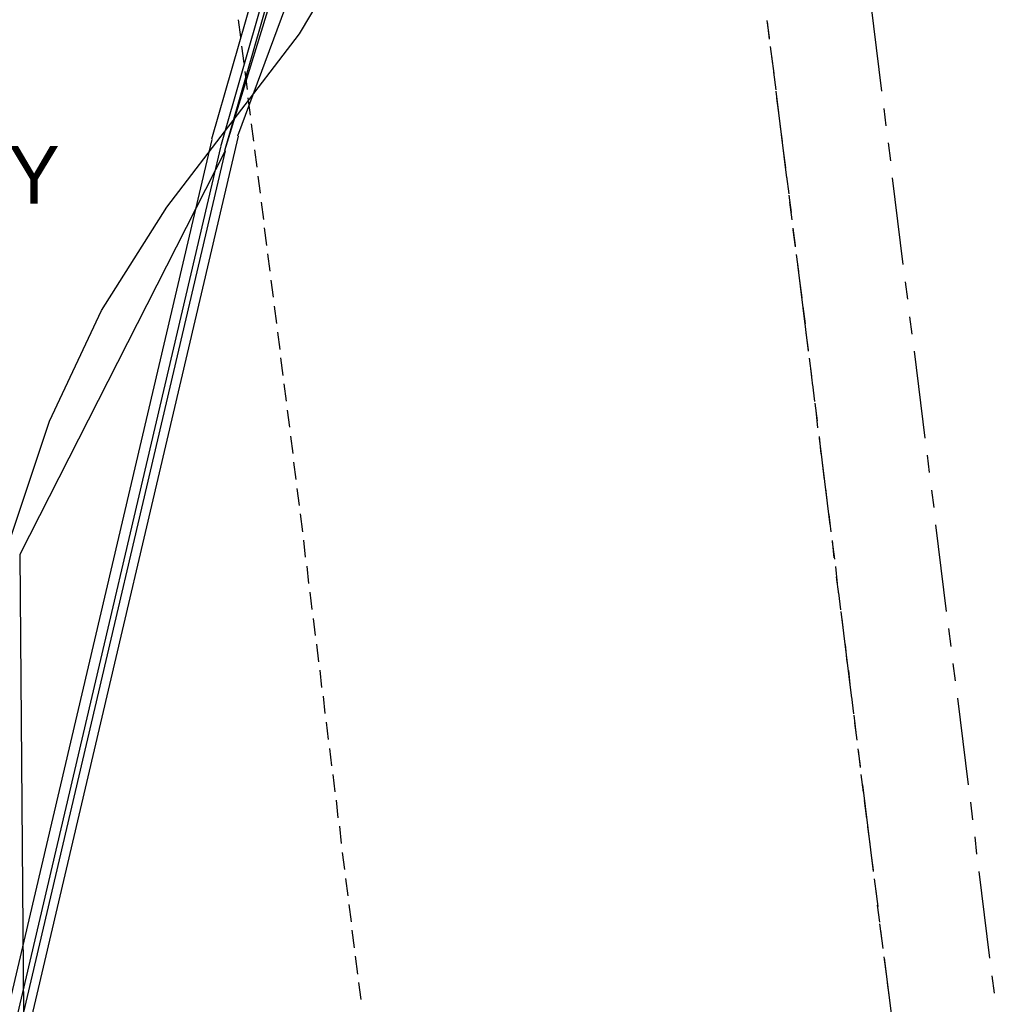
# Model space of a CAD drawing. Header units: feet. Extents: x -79 to 198, y -22 to 181.
# Tile 163 of 256: x 130 to 158, y 60 to 88. Entities that reach past the tile are written whole.
import ezdxf
from ezdxf.enums import TextEntityAlignment as Align

# ---------------------------------------------------------------- set-up
doc = ezdxf.new("R2010")
doc.units = ezdxf.units.FT
for name, color, linetype in [('A-AREA-UNIDAD', 30, 'CONTINUOUS'), ('A-LINEA', 7, 'CONTINUOUS'), ('A-TEXTO-PDF', 3, 'CONTINUOUS')]:
    doc.layers.add(name, color=color, linetype=linetype)

msp = doc.modelspace()

# ---------------------------------------------------------------- linework, layer by layer
at = {"layer": 'A-AREA-UNIDAD'}
msp.add_lwpolyline([(66.752, 88.3733), (101.088, 80.2133), (101.408, 80.2133), (101.632, 80.48), (104, 79.9289), (104.352, 79.68), (104.24, 79.2889), (105.312, 79.2533), (117.472, 76.3733), (117.568, 75.9644), (118.96, 75.84), (129.568, 73.3689), (129.6, 73.12), (130.8, 76.7289), (132.288, 79.8933), (134.16, 82.8444), (137.952, 87.8044), (139.168, 89.8489)], dxfattribs=at)
at = {"layer": 'A-LINEA'}
for p, q in [((135.4476, 84.8006), (142.0991, 108.0094)), ((135.7007, 84.5837), (142.4304, 108.0482)), ((135.8222, 84.4709), (142.5894, 108.0685)), ((135.8222, 84.4709), (142.5894, 108.0685)), ((135.8222, 84.4709), (142.7234, 107.0649)), ((136.1894, 84.8884), (143.6759, 105.0232)), ((154.2933, 88.6444), (154.6, 86.1644)), ((136.2, 88.2044), (136.2667, 87.7111)), ((151.32, 88.1911), (151.3867, 87.6978)), ((151.3333, 88.1511), (151.3867, 87.6578)), ((136.2933, 87.4578), (136.36, 86.9644)), ((151.4133, 87.4444), (151.48, 86.9511)), ((151.4533, 87.1644), (151.52, 86.6711)), ((136.3867, 86.7244), (136.4533, 86.2178)), ((151.5067, 86.7111), (151.5733, 86.2044)), ((136.48, 85.9778), (136.5467, 85.4844)), ((151.5733, 86.1644), (151.88, 83.6844)), ((151.6, 85.9644), (151.6667, 85.4711)), ((154.6667, 85.6711), (154.72, 85.1778)), ((136.5733, 85.2311), (136.64, 84.7378)), ((151.6933, 85.2178), (151.76, 84.7244)), ((135.4452, 84.7844), (129.565, 59.6938)), ((136.1961, 84.8822), (130.1969, 59.2823)), ((135.6983, 84.5675), (129.8881, 59.7757)), ((154.7867, 84.6844), (154.8533, 84.1778)), ((135.8299, 84.4634), (129.9544, 72.9124)), ((135.8299, 84.4634), (130.0562, 59.815)), ((135.8299, 84.4634), (130.0562, 59.815)), ((136.6667, 84.4844), (136.7333, 83.9911)), ((151.7867, 84.4711), (151.8533, 83.9778)), ((136.76, 83.7378), (136.8267, 83.2444)), ((151.88, 83.7244), (151.9467, 83.2311)), ((154.9067, 83.6844), (155.2133, 81.2044)), ((151.9467, 83.1911), (152.0133, 82.6978)), ((136.8533, 82.9911), (136.92, 82.4978)), ((151.9733, 82.9911), (152.04, 82.4844)), ((136.9467, 82.2578), (137.0133, 81.7511)), ((152.0667, 82.2444), (152.1333, 81.7511)), ((152.0667, 82.2044), (152.1333, 81.7111)), ((137.04, 81.5111), (137.1067, 81.0178)), ((152.16, 81.4978), (152.2267, 81.0044)), ((152.2, 81.2044), (152.5067, 78.7244)), ((137.1333, 80.7644), (137.2, 80.2711)), ((152.2533, 80.7511), (152.32, 80.2578)), ((155.28, 80.7111), (155.3467, 80.2178)), ((137.2267, 80.0178), (137.2933, 79.5244)), ((152.3467, 80.0044), (152.4133, 79.5111)), ((155.4, 79.7111), (155.4667, 79.2178)), ((137.32, 79.2711), (137.3867, 78.7778)), ((152.44, 79.2578), (152.5067, 78.7644)), ((155.5333, 78.7244), (155.84, 76.2444)), ((137.4133, 78.5378), (137.48, 78.0311)), ((152.5333, 78.5244), (152.6, 78.0178)), ((152.5733, 78.2311), (152.6267, 77.7378)), ((137.5067, 77.7911), (137.5733, 77.2978)), ((152.6267, 77.7778), (152.68, 77.2844)), ((152.6933, 77.2444), (152.76, 76.7378)), ((137.6, 77.0444), (137.6667, 76.5511)), ((152.72, 77.0311), (152.7733, 76.5378)), ((137.6933, 76.2978), (137.76, 75.8044)), ((152.8133, 76.2844), (152.8667, 75.7911)), ((152.8133, 76.2444), (153.12, 73.7644)), ((137.7867, 75.5511), (137.8533, 75.0578)), ((152.9067, 75.5378), (152.96, 75.0444)), ((155.9067, 75.7511), (155.96, 75.2578)), ((137.88, 74.8044), (137.9467, 74.3111)), ((153, 74.8044), (153.0533, 74.2978)), ((156.0267, 74.7511), (156.0933, 74.2578)), ((137.9733, 74.0711), (138.04, 73.5644)), ((153.0933, 74.0578), (153.1467, 73.5644)), ((156.1467, 73.7644), (156.4533, 71.2844)), ((138.0667, 73.3244), (138.12, 72.8311)), ((153.1867, 73.3111), (153.24, 72.8178)), ((153.1867, 73.2711), (153.2533, 72.7778)), ((129.9544, 72.9124), (130.0562, 59.815)), ((138.16, 72.5778), (138.2133, 72.0844)), ((153.28, 72.5644), (153.3333, 72.0711)), ((153.3067, 72.2711), (153.3733, 71.7778)), ((138.2533, 71.8311), (138.3067, 71.3378)), ((153.3733, 71.8178), (153.4267, 71.3244)), ((153.44, 71.2844), (153.7467, 68.8044)), ((138.3467, 71.0844), (138.4, 70.5911)), ((153.4667, 71.0711), (153.52, 70.5778)), ((156.52, 70.7911), (156.5867, 70.2844)), ((138.44, 70.3511), (138.4933, 69.8444)), ((153.56, 70.3378), (153.6133, 69.8311)), ((138.5333, 69.6044), (138.5867, 69.1111)), ((153.6533, 69.5911), (153.7067, 69.0978)), ((156.64, 69.7911), (156.7067, 69.2978)), ((138.6267, 68.8578), (138.68, 68.3644)), ((153.7467, 68.8444), (153.8, 68.3511)), ((156.7733, 68.8044), (157.08, 66.3244)), ((153.8133, 68.3111), (153.8667, 67.8178)), ((138.72, 68.1111), (138.7733, 67.6178)), ((153.8267, 68.0978), (153.8933, 67.6044)), ((138.8133, 67.3644), (138.8667, 66.8711)), ((153.92, 67.3511), (153.9867, 66.8578)), ((153.9333, 67.3111), (153.9867, 66.8178)), ((138.9067, 66.6178), (138.96, 66.1244)), ((154.0133, 66.6178), (154.08, 66.1111)), ((154.0533, 66.3244), (154.36, 63.8444)), ((139, 65.8844), (139.0533, 65.3778)), ((154.1067, 65.8711), (154.1733, 65.3644)), ((157.1467, 65.8311), (157.2, 65.3244)), ((139.0933, 65.1378), (139.1467, 64.6444)), ((154.2, 65.1244), (154.2667, 64.6311)), ((157.2667, 64.8311), (157.32, 64.3378)), ((139.1733, 64.3911), (139.24, 63.8978)), ((154.2933, 64.3778), (154.36, 63.8844)), ((157.3867, 63.8444), (157.6933, 61.3644)), ((139.2667, 63.6444), (139.3333, 63.1511)), ((154.3867, 63.6311), (154.4533, 63.1378)), ((154.4267, 63.3511), (154.4933, 62.8444)), ((139.36, 62.8978), (139.4267, 62.4044)), ((154.48, 62.8844), (154.5467, 62.3911)), ((154.5467, 62.3511), (154.6133, 61.8578)), ((139.4533, 62.1644), (139.52, 61.6578)), ((154.5733, 62.1511), (154.64, 61.6444)), ((139.5467, 61.4178), (139.6133, 60.9111)), ((154.6667, 61.4044), (154.7333, 60.9111)), ((154.68, 61.3644), (154.9867, 58.8844)), ((157.76, 60.8578), (157.8267, 60.3644)), ((139.64, 60.6711), (139.7067, 60.1778)), ((154.76, 60.6578), (154.8267, 60.1644))]:
    msp.add_line(p, q, dxfattribs=at)

# ---------------------------------------------------------------- texts
at = {"layer": 'A-TEXTO-PDF'}
msp.add_text('BALCONY', height=1.646, dxfattribs=at).set_placement((125.8365, 82.9518), align=Align.CENTER)

doc.saveas('drawing.dxf')
